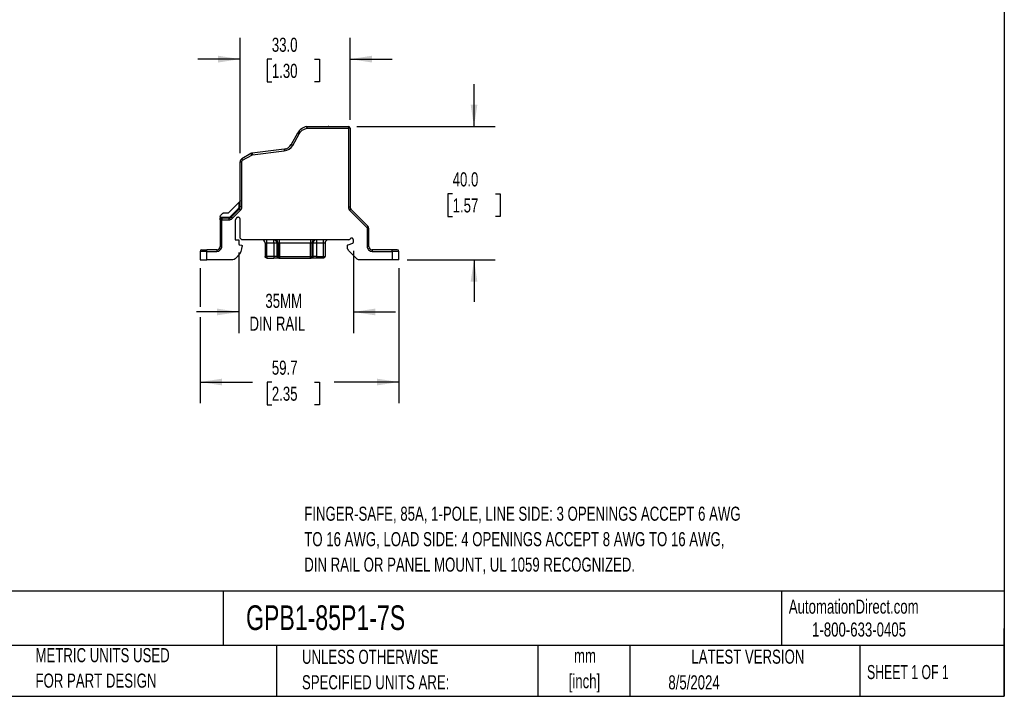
# Model space of a CAD drawing. Header units: millimetres. Extents: x 13 to 546, y 13 to 419.
# Tile 17 of 27: x 250 to 546, y 13 to 216. Entities that reach past the tile are written whole.
import ezdxf

# ---------------------------------------------------------------- set-up
doc = ezdxf.new("R2010")
doc.units = ezdxf.units.MM
doc.header["$LTSCALE"] = 2
doc.layers.add('DIMENSIONS', color=140, linetype='Continuous', lineweight=25)
doc.layers.add('TEXT', color=140, linetype='Continuous', lineweight=25)
doc.styles.add('SLDTEXTSTYLE0', font='TXT', dxfattribs={"width": 0.7})
doc.styles.add('SLDTEXTSTYLE1', font='TXT', dxfattribs={"width": 0.65})
doc.dimstyles.new('SLDDIMSTYLE1', dxfattribs={"dimtxt": 4.316016, "dimasz": 6.604, "dimexe": 0, "dimexo": 0.0625, "dimgap": 1.079004, "dimtad": 0, "dimtih": 1, "dimtoh": 1, "dimrnd": 1e-09, "dimzin": 12, "dimdsep": 46, "dimtxsty": 'SLDTEXTSTYLE0', "dimsah": 1, "dimcen": 0.09, "dimadec": 0, "dimazin": 3, "dimtfac": 1, "dimtmove": 0, "dimatfit": 0, "dimfxl": 0, "dimfrac": 2, "dimtolj": 1, "dimtzin": 12, "dimarcsym": 0})
doc.dimstyles.new('SLDDIMSTYLE2', dxfattribs={"dimtxt": 4.316016, "dimasz": 6.604, "dimexe": 0, "dimexo": 0.0625, "dimgap": 1.079004, "dimtad": 0, "dimtih": 1, "dimtoh": 1, "dimrnd": 1e-09, "dimzin": 4, "dimdsep": 46, "dimtxsty": 'SLDTEXTSTYLE0', "dimsah": 1, "dimcen": 0.09, "dimadec": 0, "dimazin": 1, "dimtfac": 1, "dimtmove": 0, "dimatfit": 0, "dimfxl": 0, "dimfrac": 2, "dimtolj": 1, "dimtzin": 12, "dimarcsym": 0})
doc.dimstyles.new('SLDDIMSTYLE3', dxfattribs={"dimtxt": 4.316016, "dimasz": 6.604, "dimexe": 0, "dimexo": 0.0625, "dimgap": 1.079004, "dimtad": 0, "dimtih": 1, "dimtoh": 1, "dimrnd": 1e-09, "dimzin": 12, "dimdsep": 46, "dimtxsty": 'SLDTEXTSTYLE0', "dimsah": 1, "dimcen": 0.09, "dimadec": 0, "dimazin": 3, "dimtfac": 1, "dimtofl": 0, "dimtmove": 0, "dimatfit": 3, "dimfxl": 0, "dimfrac": 2, "dimtolj": 1, "dimtzin": 12, "dimarcsym": 0})

# ---------------------------------------------------------------- blocks, each defined once
blk = doc.blocks.new('_D_3')
at = {"layer": 'DIMENSIONS'}
for p, q in [((316.29, 145.94), (316.29, 121.77)), ((350.64, 146.47), (350.64, 121.77)), ((316.29, 128.12), (303.59, 128.12)), ((350.64, 128.12), (363.34, 128.12))]:
    blk.add_line(p, q, dxfattribs=at)
for points in [[(316.29, 128.12), (309.69, 129.14), (309.69, 127.11)], [(350.64, 128.12), (357.25, 127.11), (357.25, 129.14)]]:
    blk.add_solid(points, dxfattribs=at)
at = {"layer": 'DIMENSIONS', "char_height": 4.233, "attachment_point": 1, "style": 'SLDTEXTSTYLE0'}
for s, insert in [('35MM', (324.23, 133.58)), ('DIN RAIL', (319.46, 126.72))]:
    blk.add_mtext(s, dxfattribs=dict(at, insert=insert))
blk = doc.blocks.new('_D_4')
at = {"layer": 'DIMENSIONS'}
for p, q in [((304.64, 141.28), (304.64, 129.65)), ((364.3, 141.28), (364.3, 100.74)), ((304.64, 126.6), (304.64, 100.74)), ((304.64, 107.09), (320.32, 107.09)), ((326.17, 107.09), (324.72, 107.09)), ((324.72, 107.09), (324.72, 100.23)), ((339, 107.09), (340.44, 107.09)), ((340.44, 107.09), (340.44, 100.23)), ((364.3, 107.09), (344.84, 107.09)), ((324.72, 100.23), (326.17, 100.23)), ((340.44, 100.23), (339, 100.23))]:
    blk.add_line(p, q, dxfattribs=at)
for points in [[(304.64, 107.09), (311.25, 106.07), (311.25, 108.1)], [(364.3, 107.09), (357.7, 108.1), (357.7, 106.07)]]:
    blk.add_solid(points, dxfattribs=at)
at = {"layer": 'DIMENSIONS', "char_height": 4.233, "attachment_point": 1, "style": 'SLDTEXTSTYLE0'}
for s, insert in [('59.7', (326.17, 113.51)), ('2.35', (326.17, 105.69))]:
    blk.add_mtext(s, dxfattribs=dict(at, insert=insert))
blk = doc.blocks.new('_D_5')
at = {"layer": 'DIMENSIONS'}
for p, q in [((386.87, 183.82), (386.87, 196.52)), ((351.68, 183.82), (393.22, 183.82)), ((380.46, 163.63), (379.01, 163.63)), ((379.01, 163.63), (379.01, 156.77)), ((393.28, 163.63), (394.73, 163.63)), ((394.73, 163.63), (394.73, 156.77)), ((379.01, 156.77), (380.46, 156.77)), ((394.73, 156.77), (393.28, 156.77)), ((366.84, 143.82), (393.22, 143.82)), ((386.87, 143.82), (386.87, 131.12))]:
    blk.add_line(p, q, dxfattribs=at)
for points in [[(386.87, 183.82), (387.89, 190.42), (385.86, 190.42)], [(386.87, 143.82), (385.86, 137.21), (387.89, 137.21)]]:
    blk.add_solid(points, dxfattribs=at)
at = {"layer": 'DIMENSIONS', "char_height": 4.233, "attachment_point": 1, "style": 'SLDTEXTSTYLE0'}
for s, insert in [('40.0', (380.46, 170.06)), ('1.57', (380.46, 162.23))]:
    blk.add_mtext(s, dxfattribs=dict(at, insert=insert))
blk = doc.blocks.new('_D_6')
at = {"layer": 'DIMENSIONS'}
for p, q in [((316.64, 175.78), (316.64, 210.41)), ((349.64, 185.86), (349.64, 210.41)), ((316.64, 204.06), (303.94, 204.06)), ((326.17, 204.06), (324.72, 204.06)), ((324.72, 204.06), (324.72, 197.2)), ((339, 204.06), (340.44, 204.06)), ((340.44, 204.06), (340.44, 197.2)), ((349.64, 204.06), (362.34, 204.06)), ((324.72, 197.2), (326.17, 197.2)), ((340.44, 197.2), (339, 197.2))]:
    blk.add_line(p, q, dxfattribs=at)
for points in [[(316.64, 204.06), (310.04, 205.07), (310.04, 203.04)], [(349.64, 204.06), (356.25, 203.04), (356.25, 205.07)]]:
    blk.add_solid(points, dxfattribs=at)
at = {"layer": 'DIMENSIONS', "char_height": 4.233, "attachment_point": 1, "style": 'SLDTEXTSTYLE0'}
for s, insert in [('33.0', (326.17, 210.48)), ('1.30', (326.17, 202.65))]:
    blk.add_mtext(s, dxfattribs=dict(at, insert=insert))

msp = doc.modelspace()

# ---------------------------------------------------------------- linework, layer by layer
for p, q in [((336.596, 183.818), (349.142, 183.818)), ((336.653, 183.318), (349.142, 183.318)), ((349.142, 183.818), (349.142, 183.318)), ((349.142, 183.318), (349.142, 159.67)), ((349.642, 183.318), (349.142, 183.318)), ((349.642, 183.318), (349.642, 159.67)), ((333.908, 181.818), (331.997, 178.4)), ((332.429, 178.149), (334.345, 181.574)), ((333.908, 181.818), (334.345, 181.574)), ((319.894, 175.693), (317.142, 174.104)), ((317.392, 173.671), (320.144, 175.26)), ((319.894, 175.693), (320.144, 175.26)), ((329.826, 176.992), (320.272, 175.819)), ((320.272, 175.819), (320.333, 175.323)), ((320.333, 175.323), (329.887, 176.496)), ((329.826, 176.992), (329.887, 176.496)), ((330.301, 177.091), (330.052, 177.039)), ((330.787, 177.285), (330.747, 177.262)), ((316.642, 159.67), (316.642, 173.238)), ((317.142, 174.104), (317.392, 173.671)), ((317.142, 159.67), (317.142, 173.238)), ((316.342, 161.078), (313.167, 157.903)), ((316.342, 159.67), (316.342, 161.078)), ((316.642, 159.67), (316.342, 159.67)), ((317.142, 159.67), (316.642, 159.67)), ((349.142, 159.67), (349.642, 159.67)), ((310.642, 156.749), (310.642, 156.381)), ((311.296, 157.61), (310.788, 157.103)), ((312.814, 157.756), (311.649, 157.756)), ((313.723, 156.761), (316.137, 159.175)), ((313.935, 156.549), (313.723, 156.761)), ((316.349, 158.963), (313.935, 156.549)), ((314.288, 156.196), (316.703, 158.61)), ((316.137, 159.175), (316.349, 158.963)), ((316.349, 158.963), (316.703, 158.61)), ((349.581, 158.61), (349.935, 158.963)), ((349.581, 158.61), (354.655, 153.537)), ((349.935, 158.963), (355.008, 153.89)), ((310.642, 155.756), (310.642, 147.818)), ((311.142, 155.756), (310.642, 155.756)), ((311.142, 156.256), (311.142, 156.556)), ((311.142, 156.556), (313.228, 156.556)), ((311.142, 156.256), (311.142, 156.11)), ((313.228, 156.256), (311.142, 156.256)), ((311.142, 156.11), (311.142, 155.756)), ((311.142, 147.818), (311.142, 155.756)), ((311.142, 155.756), (313.228, 155.756)), ((313.228, 156.556), (313.228, 156.256)), ((313.228, 156.256), (313.228, 155.756)), ((313.935, 156.549), (314.288, 156.196)), ((315.142, 155.296), (315.142, 149.818)), ((315.618, 156.393), (315.581, 156.357)), ((316.642, 150.318), (316.642, 155.969)), ((355.008, 153.89), (354.655, 153.537)), ((354.801, 153.183), (354.801, 147.818)), ((355.301, 153.183), (354.801, 153.183)), ((355.301, 147.818), (355.301, 153.183)), ((315.142, 149.818), (316.091, 149.818)), ((316.291, 149.618), (316.291, 148.485)), ((316.456, 148.288), (317.077, 148.179)), ((317.142, 149.818), (316.642, 150.318)), ((349.322, 149.818), (317.142, 149.818)), ((317.242, 147.982), (317.242, 147.827)), ((324.642, 148.818), (324.142, 148.818)), ((324.142, 148.818), (324.142, 144.818)), ((324.642, 148.818), (324.642, 149.818)), ((326.755, 148.818), (324.642, 148.818)), ((324.642, 144.818), (324.642, 148.818)), ((326.755, 148.818), (326.755, 144.818)), ((328.028, 148.818), (327.703, 148.818)), ((327.703, 148.818), (327.703, 144.818)), ((328.502, 148.818), (328.028, 148.818)), ((328.028, 148.818), (328.028, 144.818)), ((328.502, 148.818), (328.502, 149.818)), ((337.782, 148.818), (328.502, 148.818)), ((328.502, 148.818), (328.502, 144.818)), ((337.782, 149.818), (337.782, 148.818)), ((338.256, 148.818), (337.782, 148.818)), ((337.782, 144.818), (337.782, 148.818)), ((338.256, 144.818), (338.256, 148.818)), ((338.581, 148.818), (338.256, 148.818)), ((338.581, 144.818), (338.581, 148.818)), ((341.642, 148.818), (339.529, 148.818)), ((339.529, 148.818), (339.529, 144.818)), ((341.642, 148.818), (341.642, 149.818)), ((342.142, 148.818), (341.642, 148.818)), ((341.642, 144.818), (341.642, 148.818)), ((342.142, 148.818), (342.142, 144.818)), ((348.842, 147.381), (348.842, 148.003)), ((349.039, 148.285), (350.51, 148.82)), ((349.698, 150.068), (349.669, 150.018)), ((350.642, 149.008), (350.642, 149.818)), ((306.642, 146.318), (304.642, 146.318)), ((304.642, 146.318), (304.642, 143.818)), ((306.642, 146.318), (306.642, 146.818)), ((309.642, 146.818), (306.642, 146.818)), ((306.642, 143.818), (306.642, 146.318)), ((306.642, 146.318), (309.642, 146.318)), ((309.642, 146.818), (309.642, 146.318)), ((310.642, 147.818), (311.142, 147.818)), ((316.07, 144.999), (315.182, 144.111)), ((351.821, 143.969), (349.377, 146.413)), ((355.301, 147.818), (354.801, 147.818)), ((362.301, 146.818), (356.301, 146.818)), ((356.301, 146.818), (356.301, 146.318)), ((356.301, 146.318), (362.301, 146.318)), ((362.301, 146.318), (362.301, 146.818)), ((362.301, 146.318), (362.301, 143.818)), ((364.301, 146.318), (362.301, 146.318)), ((364.301, 143.818), (364.301, 146.318)), ((304.642, 143.818), (306.642, 143.818)), ((314.475, 143.818), (306.642, 143.818)), ((324.142, 144.818), (324.288, 144.818)), ((326.755, 144.818), (324.642, 144.818)), ((324.642, 144.318), (326.755, 144.318)), ((327.703, 144.818), (326.755, 144.818)), ((326.755, 144.818), (326.755, 144.318)), ((327.703, 144.818), (328.028, 144.818)), ((328.028, 144.818), (328.21, 144.818)), ((328.502, 144.318), (328.178, 144.318)), ((328.502, 144.818), (337.782, 144.818)), ((328.502, 144.318), (337.782, 144.318)), ((337.782, 144.818), (338.074, 144.818)), ((338.106, 144.318), (337.782, 144.318)), ((338.256, 144.818), (338.581, 144.818)), ((339.529, 144.818), (338.581, 144.818)), ((339.529, 144.818), (339.529, 144.318)), ((339.529, 144.818), (341.642, 144.818)), ((341.642, 144.318), (339.529, 144.318)), ((341.642, 144.318), (341.642, 144.464)), ((362.301, 143.818), (352.186, 143.818)), ((364.301, 143.818), (362.301, 143.818))]:
    msp.add_line(p, q)
for centre, radius, start, end in [((337.485, 179.818), 4.097, 102.52411, 150.7841), ((349.142, 183.318), 0.5, 0.00004, 90.00004), ((329.466, 179.925), 2.955, 277.00004, 328.91992), ((320.394, 174.827), 1, 97.00004, 120.00004), ((320.394, 174.827), 0.5, 97.00004, 120.00004), ((317.642, 173.238), 1, 120.00004, 180.00004), ((315.642, 159.67), 1, 315, 360), ((350.642, 159.67), 1, 180.00004, 225), ((313.228, 157.256), 1, 270, 315), ((354.301, 153.183), 1, 0, 45), ((313.242, 147.827), 4, 315, 0), ((323.142, 148.818), 1, 0, 90), ((327.053, 148.843), 0.975, 358.53125, 88.45179), ((326.676, 148.822), 1.028, 359.75909, 43.14635), ((339.231, 148.843), 0.975, 91.54821, 181.46875), ((339.534, 148.893), 0.925, 90.28211, 136.89193), ((343.142, 148.818), 1, 90, 180), ((349.322, 150.218), 0.4, 270, 330), ((305.142, 146.318), 0.5, 90, 180), ((309.642, 147.818), 1, 270, 360), ((356.301, 147.818), 1, 180, 270), ((363.801, 146.318), 0.5, 0, 90), ((328.191, 144.805), 0.488, 178.53125, 268.45179), ((338.093, 144.805), 0.488, 271.54821, 1.46875)]:
    msp.add_arc(centre, radius, start, end)
for points in [[(334.345, 181.574), (334.836, 182.452), (335.673, 183.085), (336.653, 183.318)], [(329.887, 176.496), (330.944, 176.626), (331.882, 177.236), (332.429, 178.149)], [(316.703, 158.61), (316.984, 158.891), (317.142, 159.273), (317.142, 159.67)], [(349.142, 159.67), (349.142, 159.273), (349.3, 158.891), (349.581, 158.61)], [(310.642, 156.749), (310.642, 156.88), (310.696, 157.01), (310.788, 157.103)], [(313.228, 155.756), (313.626, 155.756), (314.007, 155.914), (314.288, 156.196)], [(326.755, 149.818), (326.786, 149.817), (326.848, 149.815), (326.94, 149.8), (327.03, 149.776), (327.118, 149.743), (327.203, 149.701), (327.282, 149.651), (327.358, 149.592), (327.403, 149.547), (327.425, 149.525)], [(338.581, 148.818), (338.582, 148.851), (338.583, 148.916), (338.598, 149.013), (338.62, 149.109), (338.652, 149.201), (338.691, 149.29), (338.739, 149.374), (338.795, 149.454), (338.837, 149.501), (338.859, 149.525)], [(349.377, 146.413), (349.113, 146.677), (348.925, 147.017), (348.842, 147.381)], [(315.182, 144.111), (314.997, 143.926), (314.737, 143.818), (314.475, 143.818)], [(324.288, 144.818), (324.381, 144.818), (324.511, 144.818), (324.642, 144.818)], [(328.21, 144.818), (328.294, 144.818), (328.398, 144.818), (328.502, 144.818)], [(338.074, 144.818), (338.158, 144.818), (338.223, 144.818), (338.256, 144.818)], [(341.642, 144.464), (341.642, 144.557), (341.642, 144.687), (341.642, 144.818)], [(352.186, 143.818), (352.051, 143.818), (351.917, 143.874), (351.821, 143.969)]]:
    msp.add_open_spline(points, degree=3)
for points, knots in [([(336.596, 183.818), (336.596, 183.817), (336.596, 183.816), (336.598, 183.803), (336.6, 183.783), (336.603, 183.754), (336.607, 183.717), (336.613, 183.663), (336.622, 183.583), (336.636, 183.464), (336.647, 183.369), (336.653, 183.318)], [0, 0, 0, 0, 0.08006379, 0.16139703, 0.24401507, 0.32793254, 0.41316341, 0.49972099, 0.63795349, 0.80473253, 1, 1, 1, 1]), ([(343.279, 183.818), (343.262, 183.818), (343.17, 183.818), (343.073, 183.816), (343.062, 183.817), (343.059, 183.818)], [0, 0, 0, 0, 0.1368315, 0.759453, 1, 1, 1, 1]), ([(331.997, 178.4), (331.998, 178.399), (331.999, 178.398), (332.014, 178.389), (332.042, 178.373), (332.085, 178.348), (332.146, 178.313), (332.225, 178.267), (332.322, 178.211), (332.393, 178.17), (332.429, 178.149)], [0, 0, 0, 0, 0.08820237, 0.18693263, 0.29618472, 0.41595168, 0.54622569, 0.68699814, 0.83825963, 1, 1, 1, 1]), ([(329.83, 176.989), (329.878, 176.996), (329.979, 177.009), (330.137, 177.04), (330.246, 177.07), (330.302, 177.085)], [0, 0, 0, 0, 0.3023013, 0.6355163, 1, 1, 1, 1]), ([(316.642, 173.238), (316.642, 173.238), (316.653, 173.238), (316.701, 173.238), (316.74, 173.238), (316.837, 173.238), (316.896, 173.238), (317.019, 173.238), (317.083, 173.238), (317.142, 173.238)], [0, 0, 0, 0, 0.25, 0.25, 0.5, 0.5, 0.75, 0.75, 1, 1, 1, 1]), ([(317.142, 173.238), (317.142, 173.321), (317.164, 173.41), (317.254, 173.565), (317.32, 173.629), (317.392, 173.671)], [0, 0, 0, 0, 0.5, 0.5, 1, 1, 1, 1]), ([(316.137, 159.175), (316.153, 159.192), (316.184, 159.225), (316.225, 159.281), (316.26, 159.34), (316.299, 159.422), (316.335, 159.533), (316.34, 159.624), (316.342, 159.67)], [0, 0, 0, 0, 0.1251219, 0.2494007, 0.3740493, 0.5002702, 0.7494061, 1, 1, 1, 1]), ([(316.342, 161.078), (316.36, 161.095), (316.395, 161.131), (316.447, 161.183), (316.48, 161.215), (316.496, 161.231)], [0, 0, 0, 0, 0.3423232, 0.6736655, 1, 1, 1, 1]), ([(316.642, 161.585), (316.641, 161.563), (316.64, 161.524), (316.63, 161.47), (316.617, 161.425), (316.595, 161.369), (316.56, 161.303), (316.516, 161.254), (316.496, 161.231)], [0, 0, 0, 0, 0.1700518, 0.3163434, 0.4388882, 0.5377153, 0.7870305, 1, 1, 1, 1]), ([(311.649, 157.756), (311.627, 157.755), (311.584, 157.754), (311.519, 157.74), (311.447, 157.716), (311.369, 157.675), (311.32, 157.632), (311.296, 157.61)], [0, 0, 0, 0, 0.1665561, 0.332331, 0.5001928, 0.7493673, 1, 1, 1, 1]), ([(313.167, 157.903), (313.151, 157.888), (313.119, 157.858), (313.064, 157.822), (312.996, 157.788), (312.912, 157.762), (312.846, 157.758), (312.814, 157.756)], [0, 0, 0, 0, 0.1665561, 0.332331, 0.5001928, 0.7493673, 1, 1, 1, 1]), ([(313.228, 156.556), (313.251, 156.557), (313.296, 156.558), (313.364, 156.568), (313.431, 156.585), (313.517, 156.616), (313.62, 156.669), (313.688, 156.73), (313.723, 156.761)], [0, 0, 0, 0, 0.1251219, 0.2494007, 0.3740493, 0.5002702, 0.7494061, 1, 1, 1, 1]), ([(310.642, 156.381), (310.666, 156.399), (310.714, 156.435), (310.793, 156.478), (310.89, 156.518), (311.007, 156.55), (311.097, 156.554), (311.142, 156.556)], [0, 0, 0, 0, 0.1664173, 0.3324279, 0.5001425, 0.7493476, 1, 1, 1, 1]), ([(310.642, 155.756), (310.642, 155.808), (310.642, 155.886), (310.642, 155.992), (310.642, 156.079), (310.642, 156.174), (310.642, 156.278), (310.642, 156.347), (310.642, 156.381)], [0, 0, 0, 0, 0.2803354, 0.4164462, 0.5404949, 0.7064809, 0.8583417, 1, 1, 1, 1]), ([(311.142, 156.256), (311.117, 156.255), (311.068, 156.253), (310.995, 156.236), (310.923, 156.208), (310.852, 156.167), (310.785, 156.11), (310.723, 156.035), (310.679, 155.951), (310.648, 155.856), (310.644, 155.793), (310.642, 155.756)], [0, 0, 0, 0, 0.0939072, 0.1879484, 0.2854296, 0.3889246, 0.5001623, 0.6208594, 0.7600789, 0.859557, 1, 1, 1, 1]), ([(315.581, 156.357), (315.554, 156.329), (315.5, 156.272), (315.427, 156.179), (315.362, 156.081), (315.304, 155.978), (315.244, 155.847), (315.189, 155.686), (315.149, 155.493), (315.144, 155.362), (315.142, 155.296)], [0, 0, 0, 0, 0.10057305, 0.20024714, 0.29964419, 0.39939128, 0.50010899, 0.66712296, 0.8327847, 1, 1, 1, 1]), ([(316.642, 155.969), (316.641, 155.993), (316.64, 156.04), (316.627, 156.11), (316.607, 156.177), (316.578, 156.242), (316.524, 156.333), (316.429, 156.441), (316.275, 156.531), (316.102, 156.576), (315.924, 156.565), (315.753, 156.509), (315.663, 156.432), (315.618, 156.393)], [0, 0, 0, 0, 0.0507631, 0.1004889, 0.1498857, 0.1996758, 0.2505645, 0.3752702, 0.5003733, 0.6250789, 0.750182, 0.8749914, 1, 1, 1, 1]), ([(354.655, 153.537), (354.7, 153.491), (354.738, 153.436), (354.788, 153.313), (354.801, 153.247), (354.801, 153.183)], [0, 0, 0, 0, 0.5, 0.5, 1, 1, 1, 1]), ([(316.091, 149.818), (316.143, 149.818), (316.195, 149.796), (316.269, 149.722), (316.291, 149.67), (316.291, 149.618)], [0, 0, 0, 0, 0.5, 0.5, 1, 1, 1, 1]), ([(316.291, 148.485), (316.292, 148.469), (316.294, 148.438), (316.31, 148.394), (316.341, 148.349), (316.388, 148.306), (316.434, 148.294), (316.456, 148.288)], [0, 0, 0, 0, 0.1677437, 0.3314847, 0.5006053, 0.7495267, 1, 1, 1, 1]), ([(317.077, 148.179), (317.123, 148.17), (317.165, 148.146), (317.225, 148.074), (317.242, 148.028), (317.242, 147.982)], [0, 0, 0, 0, 0.5, 0.5, 1, 1, 1, 1]), ([(326.755, 148.818), (326.755, 148.853), (326.754, 148.921), (326.754, 149.017), (326.754, 149.105), (326.755, 149.228), (326.754, 149.374), (326.755, 149.533), (326.755, 149.661), (326.754, 149.751), (326.755, 149.807), (326.755, 149.814), (326.755, 149.818)], [0, 0, 0, 0, 0.0669725, 0.129324, 0.1870527, 0.240214, 0.3771885, 0.5001307, 0.6330311, 0.7600506, 0.8789808, 1, 1, 1, 1]), ([(327.703, 148.818), (327.692, 148.818), (327.669, 148.818), (327.623, 148.818), (327.568, 148.818), (327.503, 148.818), (327.427, 148.818), (327.33, 148.818), (327.207, 148.818), (327.063, 148.818), (326.91, 148.818), (326.808, 148.818), (326.755, 148.818)], [0, 0, 0, 0, 0.0805051, 0.1604291, 0.2411932, 0.3240637, 0.4101024, 0.5001434, 0.6225599, 0.7563033, 0.870589, 1, 1, 1, 1]), ([(339.529, 148.818), (339.502, 148.818), (339.448, 148.818), (339.37, 148.818), (339.298, 148.818), (339.198, 148.818), (339.077, 148.818), (338.923, 148.818), (338.78, 148.818), (338.656, 148.818), (338.606, 148.818), (338.581, 148.818)], [0, 0, 0, 0, 0.066676, 0.1295609, 0.1886572, 0.2439977, 0.3777734, 0.5002862, 0.6761742, 0.8396773, 1, 1, 1, 1]), ([(339.529, 149.818), (339.529, 149.817), (339.529, 149.815), (339.529, 149.801), (339.529, 149.779), (339.53, 149.738), (339.529, 149.66), (339.529, 149.533), (339.53, 149.374), (339.529, 149.201), (339.53, 149.011), (339.53, 148.886), (339.529, 148.818)], [0, 0, 0, 0, 0.0614144, 0.1211436, 0.1803331, 0.2402171, 0.3672115, 0.5001382, 0.6230556, 0.7600559, 0.8708261, 1, 1, 1, 1]), ([(348.842, 148.003), (348.842, 148.064), (348.861, 148.125), (348.931, 148.225), (348.982, 148.264), (349.039, 148.285)], [0, 0, 0, 0, 0.5, 0.5, 1, 1, 1, 1]), ([(350.133, 150.318), (350.111, 150.317), (350.067, 150.316), (350.002, 150.303), (349.94, 150.281), (349.861, 150.242), (349.771, 150.177), (349.722, 150.104), (349.698, 150.068)], [0, 0, 0, 0, 0.1258061, 0.2499942, 0.3747534, 0.5022433, 0.7510484, 1, 1, 1, 1]), ([(350.642, 149.818), (350.641, 149.84), (350.64, 149.883), (350.626, 149.948), (350.602, 150.02), (350.56, 150.097), (350.498, 150.173), (350.422, 150.236), (350.334, 150.283), (350.236, 150.314), (350.167, 150.317), (350.133, 150.318)], [0, 0, 0, 0, 0.0828359, 0.1647617, 0.2472219, 0.3695539, 0.4941515, 0.615491, 0.7411573, 0.8709606, 1, 1, 1, 1]), ([(350.51, 148.82), (350.523, 148.826), (350.548, 148.836), (350.58, 148.862), (350.611, 148.898), (350.637, 148.947), (350.64, 148.988), (350.642, 149.008)], [0, 0, 0, 0, 0.1673286, 0.331784, 0.5004647, 0.7494729, 1, 1, 1, 1]), ([(305.142, 146.818), (305.143, 146.818), (305.144, 146.818), (305.158, 146.818), (305.179, 146.818), (305.208, 146.818), (305.267, 146.818), (305.379, 146.818), (305.574, 146.818), (305.812, 146.818), (306.051, 146.818), (306.268, 146.818), (306.453, 146.818), (306.579, 146.818), (306.642, 146.818)], [0, 0, 0, 0, 0.0482774, 0.0961591, 0.1439201, 0.1918374, 0.2401856, 0.370003, 0.5000481, 0.6298656, 0.7599108, 0.8401054, 0.919707, 1, 1, 1, 1]), ([(309.642, 146.318), (310.04, 146.318), (310.421, 146.476), (310.984, 147.039), (311.142, 147.42), (311.142, 147.818)], [0, 0, 0, 0, 0.5, 0.5, 1, 1, 1, 1]), ([(354.801, 147.818), (354.801, 147.42), (354.959, 147.039), (355.522, 146.476), (355.903, 146.318), (356.301, 146.318)], [0, 0, 0, 0, 0.5, 0.5, 1, 1, 1, 1]), ([(363.801, 146.818), (363.801, 146.818), (363.643, 146.818), (363.08, 146.818), (362.699, 146.818), (362.301, 146.818)], [0, 0, 0, 0, 0.5, 0.5, 1, 1, 1, 1]), ([(324.642, 144.318), (324.511, 144.318), (324.381, 144.372), (324.196, 144.557), (324.142, 144.687), (324.142, 144.818)], [0, 0, 0, 0, 0.5, 0.5, 1, 1, 1, 1]), ([(324.642, 144.818), (324.642, 144.687), (324.642, 144.557), (324.642, 144.372), (324.642, 144.318), (324.642, 144.318)], [0, 0, 0, 0, 0.5, 0.5, 1, 1, 1, 1]), ([(328.178, 144.318), (328.165, 144.318), (328.139, 144.318), (328.091, 144.318), (328.035, 144.318), (327.948, 144.318), (327.819, 144.318), (327.635, 144.318), (327.43, 144.318), (327.21, 144.318), (326.983, 144.318), (326.831, 144.318), (326.755, 144.318)], [0, 0, 0, 0, 0.0610995, 0.1218787, 0.1826933, 0.2438983, 0.3718494, 0.5000866, 0.6280378, 0.7562751, 0.8780671, 1, 1, 1, 1]), ([(328.028, 144.818), (328.029, 144.794), (328.031, 144.746), (328.046, 144.675), (328.072, 144.603), (328.111, 144.531), (328.166, 144.462), (328.238, 144.399), (328.317, 144.355), (328.408, 144.324), (328.467, 144.32), (328.502, 144.318)], [0, 0, 0, 0, 0.0910157, 0.1821517, 0.2786151, 0.3839684, 0.5001606, 0.619401, 0.7600775, 0.8592531, 1, 1, 1, 1]), ([(328.502, 144.818), (328.502, 144.687), (328.502, 144.557), (328.502, 144.372), (328.502, 144.318), (328.502, 144.318)], [0, 0, 0, 0, 0.5, 0.5, 1, 1, 1, 1]), ([(337.782, 144.318), (337.782, 144.318), (337.782, 144.372), (337.782, 144.557), (337.782, 144.687), (337.782, 144.818)], [0, 0, 0, 0, 0.5, 0.5, 1, 1, 1, 1]), ([(337.782, 144.318), (337.8, 144.319), (337.835, 144.32), (337.883, 144.329), (337.923, 144.34), (337.979, 144.361), (338.046, 144.399), (338.132, 144.474), (338.202, 144.573), (338.248, 144.696), (338.253, 144.778), (338.256, 144.818)], [0, 0, 0, 0, 0.075707, 0.141018, 0.195886, 0.2403669, 0.3810844, 0.5004521, 0.6876657, 0.8487062, 1, 1, 1, 1]), ([(339.529, 144.318), (339.491, 144.318), (339.415, 144.318), (339.302, 144.318), (339.19, 144.318), (339.039, 144.318), (338.855, 144.318), (338.649, 144.318), (338.465, 144.318), (338.312, 144.318), (338.188, 144.318), (338.134, 144.318), (338.106, 144.318)], [0, 0, 0, 0, 0.0610995, 0.1218787, 0.1826933, 0.2438983, 0.3718494, 0.5000866, 0.6280378, 0.7562751, 0.8780671, 1, 1, 1, 1]), ([(341.642, 144.818), (341.773, 144.818), (341.903, 144.818), (342.088, 144.818), (342.142, 144.818), (342.142, 144.818)], [0, 0, 0, 0, 0.5, 0.5, 1, 1, 1, 1]), ([(342.142, 144.818), (342.142, 144.687), (342.088, 144.557), (341.903, 144.372), (341.773, 144.318), (341.642, 144.318)], [0, 0, 0, 0, 0.5, 0.5, 1, 1, 1, 1])]:
    msp.add_open_spline(points, degree=3, knots=knots)
at = {"layer": 'TEXT'}
for p, q in [((546.1, 419.1), (546.1, 12.7)), ((546.1, 44.252), (12.7, 44.252)), ((311.518, 44.252), (311.518, 27.94)), ((479.151, 44.252), (479.151, 27.94)), ((546.1, 12.7), (546.1, 33.02)), ((546.1, 27.94), (12.7, 27.94)), ((327.56, 27.94), (327.56, 12.7)), ((406.049, 27.94), (406.049, 12.7)), ((433.624, 27.94), (433.624, 12.7)), ((502.697, 27.94), (502.697, 12.7)), ((12.7, 12.7), (546.1, 12.7))]:
    msp.add_line(p, q, dxfattribs=at)

# ---------------------------------------------------------------- texts
for s, insert, char_height, attachment_point, style in [('FINGER-SAFE, 85A, 1-POLE, LINE SIDE: 3 OPENINGS ACCEPT 6 AWG', (335.905, 69.657), 4.23333, 1, 'SLDTEXTSTYLE0'), ('TO 16 AWG, LOAD SIDE: 4 OPENINGS ACCEPT 8 AWG TO 16 AWG,', (335.905, 62.013), 4.23333, 1, 'SLDTEXTSTYLE0'), ('DIN RAIL OR PANEL MOUNT, UL 1059 RECOGNIZED.', (335.905, 54.368), 4.23333, 1, 'SLDTEXTSTYLE0'), ('AutomationDirect.com', (481.39, 41.753), 4.23333, 1, 'SLDTEXTSTYLE0'), ('GPB1-85P1-7S', (318.415, 40.016), 7.40833, 1, 'SLDTEXTSTYLE0'), ('1-800-633-0405', (488.383, 34.874), 4.23333, 1, 'SLDTEXTSTYLE0'), ('METRIC UNITS USED', (255.209, 27.172), 4.23333, 1, 'SLDTEXTSTYLE0'), ('UNLESS OTHERWISE', (335.216, 26.684), 4.23333, 1, 'SLDTEXTSTYLE0'), ('LATEST VERSION', (469.104, 26.728), 4.23333, 2, 'SLDTEXTSTYLE0'), ('mm', (420.198, 27.004), 4.2333, 2, 'SLDTEXTSTYLE0'), ('SHEET 1 OF 1', (504.883, 22.103), 4.23333, 1, 'SLDTEXTSTYLE1'), ('FOR PART DESIGN', (255.209, 19.527), 4.23333, 1, 'SLDTEXTSTYLE0'), ('SPECIFIED UNITS ARE:', (335.216, 19.04), 4.23333, 1, 'SLDTEXTSTYLE0'), ('[inch]', (420.03, 19.359), 4.2333, 2, 'SLDTEXTSTYLE0'), ('8/5/2024', (445.226, 19.01), 4.2333, 1, 'SLDTEXTSTYLE0')]:
    msp.add_mtext(s, dxfattribs=dict(at, insert=insert, char_height=char_height, attachment_point=attachment_point, style=style))

# ---------------------------------------------------------------- dimensions: what is measured, and where the dimension line sits
at = {"layer": 'DIMENSIONS'}
for base, p1, p2, angle, picture, middle in [((349.642, 204.056), (316.642, 173.238), (349.642, 183.318), 0.00004, '_D_6', (332.583, 204.056)), ((386.872, 183.818), (364.301, 143.818), (349.142, 183.818), 270.00004, '_D_5', (386.872, 163.633))]:
    dim = msp.add_linear_dim(base=base, p1=p1, p2=p2, angle=angle, dimstyle='SLDDIMSTYLE2', dxfattribs=at)
    dim.commit()
    dim.dimension.update_dxf_attribs({"geometry": picture, "text_midpoint": middle, "dimtype": 160})
dim = msp.add_linear_dim(base=(350.642, 128.122), p1=(316.291, 148.485), p2=(350.642, 149.008), text='35MM\\PDIN RAIL', dimstyle='SLDDIMSTYLE1', dxfattribs=at)
dim.commit()
dim.dimension.update_dxf_attribs({"geometry": '_D_3', "text_midpoint": (332.583, 128.122), "dimtype": 160})
dim = msp.add_linear_dim(base=(364.301, 107.088), p1=(304.642, 143.818), p2=(364.301, 143.818), dimstyle='SLDDIMSTYLE3', dxfattribs=at)
dim.commit()
dim.dimension.update_dxf_attribs({"geometry": '_D_4', "text_midpoint": (332.583, 107.088), "dimtype": 160})

doc.saveas('drawing.dxf')
